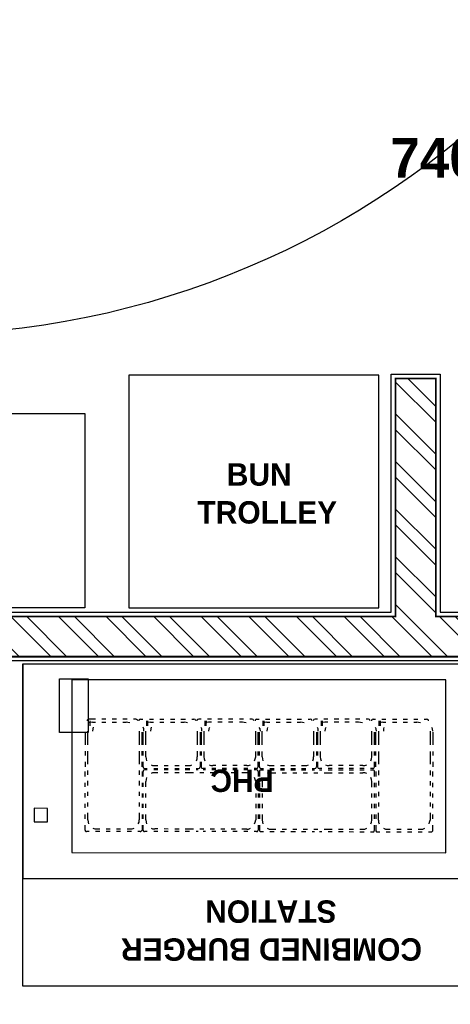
# Model space of a CAD drawing. Header units: millimetres. Extents: x -115221 to 194496, y -122556 to 375476.
# Tile 72 of 169: x 102924 to 104143, y -39113 to -36329. Entities that reach past the tile are written whole.
import ezdxf

# ---------------------------------------------------------------- set-up
doc = ezdxf.new("R2010")
doc.units = ezdxf.units.MM
for name, color, linetype in [('MODULAR SPRINKLER', 1, 'Continuous'), ('MODULAR SPRINKLER COVERAGE', 1, 'Continuous'), ('WWDS FURNITURE LAYOUT', 8, 'Continuous')]:
    doc.layers.add(name, color=color, linetype=linetype)
doc.styles.add('ARIAL', font='GOTHICB.TTF')
doc.styles.add('har', font='GOTHICB.TTF')

# ---------------------------------------------------------------- blocks, each defined once
blk = doc.blocks.new('FUR R0')
at = {"layer": 'WWDS FURNITURE LAYOUT', "ltscale": 50}
h = blk.add_hatch(dxfattribs=at)
h.set_pattern_fill('ANSI32', color=8, scale=10, angle=90)
h.set_pattern_definition([(135, (-1707085.58, -2849989.47), (-67.351921, -67.351921), []), (135, (-1707085.58, -2849944.57), (-67.351921, -67.351921), [])])
h.paths.add_polyline_path([(-7200, 85.6), (-6853.9, 85.6), (-6853.9, -919.4), (-5200.6, -919.4), (-5200.6, -246.4), (-5086.8, -246.4), (-5086.8, -919.4), (-4052.6, -919.4), (-4052.6, -1033.2), (-6967.7, -1033.2), (-6967.7, -28.1), (-7200, -28.1)])
at = {"layer": 'WWDS FURNITURE LAYOUT', "color": 8}
for points in [[(-7335.4, 604.9), (-7188, 604.9), (-7188, 97.6), (-6841.9, 97.6), (-6841.9, -907.4), (-5212.6, -907.4), (-5212.6, -234.4), (-5074.8, -234.4), (-5074.8, -907.4), (-4040.6, -907.4), (-4040.6, -1045.2), (-6979.7, -1045.2), (-6979.7, -52.1), (-8688, -52.1), (-8688, -3702.7), (-7764.6, -3702.7), (-7764.6, -3840.5), (-8688, -3840.5), (-8688, -5900.5), (-6775, -5900.5)], [(-6255.3, -1053.6), (-6255.4, -1661.5)], [(-6255.4, -1964.9), (-6255.3, -1053.6), (-4908.2, -1053.8), (-4908.3, -1965.1), (-6255.4, -1964.9)], [(-5058.5, -1587.4), (-5058.4, -1098.3), (-6116.1, -1098.2), (-6116.2, -1587.3), (-5058.5, -1587.4), (-5058.5, -1551.3)], [(-6069, -1209.6), (-6071.1, -1210.6), (-6073.2, -1212.7), (-6073.2, -1214.9)], [(-6061.6, -1209.6), (-6069, -1209.6)], [(-6058.4, -1218.1), (-6063.7, -1219.1), (-6069, -1220.2)], [(-6065.7, -1214.9), (-6065.7, -1228.7)], [(-6049.9, -1209.6), (-6061.6, -1209.6)], [(-6058.4, -1218.1), (-6049.9, -1218.1)], [(-6020.2, -1209.6), (-6031.9, -1209.6)], [(-6031.9, -1218.1), (-6020.2, -1218.1)], [(-5990.5, -1209.6), (-6002.2, -1209.6)], [(-6002.2, -1218.1), (-5990.5, -1218.1)], [(-5959.7, -1209.6), (-5972.4, -1209.6)], [(-5972.4, -1218.1), (-5962.9, -1218.1)], [(-5952.3, -1220.2), (-5957.6, -1219.1), (-5962.9, -1218.1)], [(-5935.3, -1209.6), (-5941.7, -1209.6)], [(-5930, -1214.9), (-5931.1, -1212.8), (-5933.2, -1210.6), (-5935.3, -1209.6)], [(-5922.6, -1209.6), (-5924.7, -1210.6), (-5926.8, -1212.8), (-5926.8, -1214.9)], [(-5922.6, -1209.6), (-5915.2, -1209.6)], [(-5904.5, -1228.7), (-5904.5, -1214.9)], [(-5893.9, -1218.1), (-5900.3, -1219.1), (-5904.5, -1220.2)], [(-5901.3, -1228.7), (-5901.3, -1214.9)], [(-5897.1, -1209.6), (-5885.4, -1209.6)], [(-5893.9, -1218.1), (-5885.4, -1218.1)], [(-5867.4, -1209.6), (-5855.7, -1209.6)], [(-5867.4, -1218.1), (-5855.7, -1218.1)], [(-5837.7, -1209.6), (-5825, -1209.6)], [(-5837.7, -1218.1), (-5825, -1218.1)], [(-5808, -1209.6), (-5795.3, -1209.6)], [(-5808, -1218.1), (-5798.5, -1218.1)], [(-5788.9, -1220.2), (-5793.1, -1219.2), (-5798.5, -1218.1)], [(-5777.2, -1209.6), (-5770.9, -1209.6)], [(-5765.6, -1214.9), (-5766.6, -1212.8), (-5767.7, -1210.7), (-5770.9, -1209.6)], [(-5757.1, -1209.6), (-5760.3, -1210.7), (-5762.4, -1212.8), (-5762.4, -1214.9)], [(-5750.7, -1209.6), (-5757.1, -1209.6)], [(-5729.5, -1218.1), (-5735.9, -1219.2), (-5740.1, -1220.2)], [(-5740, -1214.9), (-5740, -1228.7)], [(-5736.8, -1214.9), (-5736.9, -1228.7)], [(-5721, -1209.6), (-5732.7, -1209.6)], [(-5721, -1218.1), (-5729.5, -1218.1)], [(-5691.3, -1209.6), (-5703, -1209.6)], [(-5691.3, -1218.1), (-5703, -1218.1)], [(-5660.5, -1209.6), (-5673.3, -1209.6)], [(-5660.5, -1218.1), (-5673.3, -1218.1)], [(-5630.8, -1209.6), (-5642.5, -1209.6)], [(-5634, -1218.1), (-5642.5, -1218.1)], [(-5623.4, -1220.2), (-5628.7, -1219.2), (-5634, -1218.1)], [(-5606.4, -1209.6), (-5612.8, -1209.6)], [(-5601.1, -1214.9), (-5602.2, -1212.8), (-5603.2, -1210.7), (-5606.4, -1209.6)], [(-5593.7, -1209.6), (-5595.8, -1210.7), (-5597.9, -1212.8), (-5597.9, -1214.9)], [(-5593.7, -1209.6), (-5586.3, -1209.6)], [(-5565, -1218.1), (-5570.4, -1219.2), (-5575.7, -1220.2)], [(-5575.6, -1228.7), (-5575.6, -1214.9)], [(-5572.4, -1228.7), (-5572.4, -1214.9)], [(-5568.2, -1209.6), (-5556.6, -1209.6)], [(-5565, -1218.1), (-5556.6, -1218.1)], [(-5538.5, -1209.6), (-5526.9, -1209.6)], [(-5538.5, -1218.1), (-5526.9, -1218.1)], [(-5508.8, -1209.6), (-5496.1, -1209.6)], [(-5508.8, -1218.1), (-5496.1, -1218.1)], [(-5479.1, -1209.6), (-5466.4, -1209.7)], [(-5479.1, -1218.1), (-5469.6, -1218.1)], [(-5459, -1220.3), (-5464.3, -1219.2), (-5469.6, -1218.1)], [(-5448.3, -1209.7), (-5442, -1209.7)], [(-5436.7, -1215), (-5437.7, -1212.8), (-5438.8, -1210.7), (-5442, -1209.7)], [(-5428.2, -1209.7), (-5431.4, -1210.7), (-5432.4, -1212.8), (-5433.5, -1215)], [(-5421.8, -1209.7), (-5428.2, -1209.7)], [(-5400.6, -1218.1), (-5405.9, -1219.2), (-5411.2, -1220.3)], [(-5411.1, -1215), (-5411.1, -1228.8)], [(-5408, -1215), (-5408, -1228.8)], [(-5392.1, -1209.7), (-5403.8, -1209.7)], [(-5392.1, -1218.1), (-5400.6, -1218.1)], [(-5361.3, -1209.7), (-5374.1, -1209.7)], [(-5361.3, -1218.2), (-5374.1, -1218.2)], [(-5331.6, -1209.7), (-5344.4, -1209.7)], [(-5331.6, -1218.2), (-5344.4, -1218.2)], [(-5301.9, -1209.7), (-5313.6, -1209.7)], [(-5305.1, -1218.2), (-5313.6, -1218.2)], [(-5294.5, -1220.3), (-5299.8, -1219.2), (-5305.1, -1218.2)], [(-5277.5, -1209.7), (-5283.9, -1209.7)], [(-5272.2, -1215), (-5273.3, -1212.9), (-5274.4, -1210.7), (-5277.5, -1209.7)], [(-5263.7, -1209.7), (-5266.9, -1210.7), (-5269, -1212.9), (-5269, -1215)], [(-5263.7, -1209.7), (-5257.4, -1209.7)], [(-5236.2, -1218.2), (-5241.5, -1219.2), (-5246.8, -1220.3)], [(-5246.7, -1228.8), (-5246.7, -1215)], [(-5243.5, -1228.8), (-5243.5, -1215)], [(-5239.3, -1209.7), (-5227.7, -1209.7)], [(-5236.2, -1218.2), (-5227.7, -1218.2)], [(-5209.6, -1209.7), (-5196.9, -1209.7)], [(-5209.6, -1218.2), (-5196.9, -1218.2)], [(-5178.9, -1209.7), (-5167.2, -1209.7)], [(-5178.9, -1218.2), (-5167.2, -1218.2)], [(-5149.2, -1209.7), (-5137.5, -1209.7)], [(-5149.2, -1218.2), (-5140.7, -1218.2)], [(-5130.1, -1220.3), (-5135.4, -1219.2), (-5140.7, -1218.2)], [(-5119.5, -1209.7), (-5113.1, -1209.7)], [(-5107.8, -1215), (-5107.8, -1212.9), (-5109.9, -1210.8), (-5113.1, -1209.7)], [(-6079, -1246.7), (-6079, -1258.4)], [(-6071.6, -1258.4), (-6071.6, -1243.5)], [(-6056.2, -1232.9), (-6057.3, -1237.2), (-6058.3, -1243.5)], [(-5926.3, -1243.5), (-5926.3, -1258.4)], [(-5917.8, -1258.4), (-5917.8, -1246.7)], [(-5913, -1243.5), (-5913, -1237.2), (-5915.1, -1232.9)], [(-5914.6, -1258.4), (-5914.6, -1246.7)], [(-5907.2, -1258.4), (-5907.2, -1243.5)], [(-5891.7, -1232.9), (-5892.8, -1237.2), (-5893.9, -1243.5)], [(-5761.8, -1243.6), (-5761.8, -1258.4)], [(-5753.3, -1246.7), (-5753.3, -1258.4)], [(-5748.5, -1243.6), (-5748.5, -1237.2), (-5750.6, -1233)], [(-5750.1, -1246.7), (-5750.1, -1258.4)], [(-5742.7, -1243.6), (-5742.7, -1258.4)], [(-5727.3, -1233), (-5728.4, -1237.2), (-5729.4, -1243.6)], [(-5596.3, -1258.4), (-5596.3, -1243.6)], [(-5588.9, -1258.4), (-5588.9, -1246.8)], [(-5583, -1243.6), (-5584.1, -1237.2), (-5586.2, -1233)], [(-5585.7, -1258.4), (-5585.7, -1246.8)], [(-5578.3, -1258.4), (-5578.3, -1243.6)], [(-5562.9, -1233), (-5563.9, -1237.2), (-5565, -1243.6)], [(-5432.9, -1243.6), (-5432.9, -1258.5)], [(-5424.4, -1246.8), (-5424.4, -1258.5)], [(-5419.6, -1243.6), (-5419.6, -1237.2), (-5421.8, -1233)], [(-5421.3, -1246.8), (-5421.3, -1258.5)], [(-5413.8, -1243.6), (-5413.8, -1258.5)], [(-5397.4, -1233), (-5399.5, -1237.2), (-5400.5, -1243.6)], [(-5267.4, -1258.5), (-5267.4, -1243.6)], [(-5260, -1258.5), (-5260, -1246.8)], [(-5254.1, -1243.6), (-5255.2, -1237.3), (-5257.3, -1233)], [(-5256.8, -1258.5), (-5256.8, -1246.8)], [(-5248.3, -1258.5), (-5248.3, -1243.6)], [(-5234, -1233), (-5235, -1237.3), (-5235, -1243.6)], [(-5103, -1243.7), (-5103, -1258.5)], [(-5095.5, -1243.7), (-5096.5, -1237.3), (-5097.6, -1233)], [(-5095.5, -1246.8), (-5095.5, -1258.5)], [(-6079, -1258.4), (-6079, -1271.1)], [(-6079, -1271.1), (-6079, -1282.8)], [(-6071.6, -1271.1), (-6071.6, -1258.4)], [(-6071.6, -1282.8), (-6071.6, -1271.1)], [(-5926.3, -1258.4), (-5926.3, -1271.1)], [(-5926.3, -1271.1), (-5926.3, -1282.8)], [(-5917.8, -1271.1), (-5917.8, -1258.4)], [(-5917.8, -1282.8), (-5917.8, -1271.1)], [(-5914.6, -1271.1), (-5914.6, -1258.4)], [(-5914.6, -1282.8), (-5914.6, -1271.1)], [(-5907.2, -1271.1), (-5907.2, -1258.4)], [(-5907.2, -1282.8), (-5907.2, -1271.1)], [(-5761.8, -1258.4), (-5761.8, -1271.1)], [(-5761.8, -1271.1), (-5761.8, -1282.8)], [(-5753.3, -1258.4), (-5753.3, -1271.1)], [(-5753.3, -1271.1), (-5753.3, -1282.8)], [(-5750.1, -1258.4), (-5750.1, -1271.1)], [(-5750.1, -1271.1), (-5750.1, -1282.8)], [(-5742.7, -1258.4), (-5742.7, -1271.1)], [(-5742.7, -1271.1), (-5742.7, -1282.8)], [(-5596.3, -1271.2), (-5596.3, -1258.4)], [(-5596.3, -1282.8), (-5596.3, -1271.2)], [(-5588.9, -1271.2), (-5588.9, -1258.4)], [(-5588.9, -1282.8), (-5588.9, -1271.2)], [(-5585.7, -1271.2), (-5585.7, -1258.4)], [(-5585.7, -1282.8), (-5585.7, -1271.2)], [(-5578.3, -1271.2), (-5578.3, -1258.4)], [(-5578.3, -1282.8), (-5578.3, -1271.2)], [(-5432.9, -1258.5), (-5432.9, -1271.2)], [(-5432.9, -1271.2), (-5432.9, -1282.9)], [(-5424.4, -1258.5), (-5424.4, -1271.2)], [(-5424.4, -1271.2), (-5424.4, -1282.9)], [(-5421.3, -1258.5), (-5421.3, -1271.2)], [(-5421.3, -1271.2), (-5421.3, -1282.9)], [(-5413.8, -1258.5), (-5413.8, -1271.2)], [(-5413.8, -1271.2), (-5413.8, -1282.9)], [(-5267.4, -1271.2), (-5267.4, -1258.5)], [(-5267.4, -1282.9), (-5267.4, -1271.2)], [(-5260, -1271.2), (-5260, -1258.5)], [(-5260, -1282.9), (-5260, -1271.2)], [(-5256.8, -1271.2), (-5256.8, -1258.5)], [(-5256.8, -1282.9), (-5256.8, -1271.2)], [(-5248.3, -1271.2), (-5248.3, -1258.5)], [(-5248.3, -1282.9), (-5248.3, -1271.2)], [(-5103, -1258.5), (-5103, -1271.2)], [(-5103, -1271.2), (-5103, -1282.9)], [(-5095.5, -1271.2), (-5095.6, -1282.9)], [(-5095.5, -1258.5), (-5095.5, -1271.2)], [(-6079, -1300.8), (-6079, -1312.5)], [(-6071.6, -1316.7), (-6071.6, -1300.8)], [(-5926.3, -1300.8), (-5926.3, -1316.7)], [(-5917.8, -1312.5), (-5917.8, -1300.8)], [(-5914.6, -1312.5), (-5914.6, -1300.8)], [(-5907.2, -1316.7), (-5907.2, -1300.8)], [(-5761.8, -1300.8), (-5761.8, -1316.8)], [(-5753.3, -1300.9), (-5753.3, -1312.5)], [(-5750.1, -1300.9), (-5750.2, -1312.5)], [(-5742.7, -1300.9), (-5742.7, -1316.8)], [(-5596.3, -1316.8), (-5596.3, -1300.9)], [(-5588.9, -1312.5), (-5588.9, -1300.9)], [(-5585.7, -1312.5), (-5585.7, -1300.9)], [(-5578.3, -1316.8), (-5578.3, -1300.9)], [(-5432.9, -1300.9), (-5432.9, -1316.8)], [(-5424.4, -1300.9), (-5424.4, -1312.6)], [(-5421.3, -1300.9), (-5421.3, -1312.6)], [(-5413.8, -1300.9), (-5413.8, -1316.8)], [(-5267.4, -1316.8), (-5267.4, -1300.9)], [(-5260, -1312.6), (-5260, -1300.9)], [(-5256.8, -1312.6), (-5256.8, -1300.9)], [(-5248.3, -1316.8), (-5248.3, -1300.9)], [(-5103, -1300.9), (-5103, -1316.9)], [(-5095.6, -1300.9), (-5095.6, -1312.6)], [(-6079, -1330.5), (-6079, -1344.3)], [(-6071.6, -1336.9), (-6071.6, -1316.7)], [(-5926.3, -1316.7), (-5926.3, -1336.9)], [(-5917.8, -1344.3), (-5917.8, -1330.5)], [(-5914.6, -1344.3), (-5914.6, -1330.5)], [(-5907.2, -1316.7), (-5906.1, -1322), (-5905, -1327.4)], [(-5763.9, -1327.4), (-5761.8, -1322.1), (-5761.8, -1316.8)], [(-5753.3, -1330.6), (-5753.3, -1344.3)], [(-5750.2, -1330.6), (-5750.2, -1344.3)], [(-5742.7, -1316.8), (-5741.7, -1322.1), (-5740.6, -1327.4)], [(-5599.5, -1327.4), (-5597.4, -1322.1), (-5596.3, -1316.8)], [(-5588.9, -1344.4), (-5588.9, -1330.6)], [(-5585.7, -1344.4), (-5585.7, -1330.6)], [(-5578.3, -1316.8), (-5577.2, -1322.1), (-5576.2, -1327.4)], [(-5435.1, -1327.4), (-5432.9, -1322.1), (-5432.9, -1316.8)], [(-5424.4, -1330.6), (-5424.4, -1344.4)], [(-5421.3, -1330.6), (-5421.3, -1344.4)], [(-5413.8, -1316.8), (-5412.8, -1322.1), (-5410.7, -1327.4)], [(-5270.6, -1327.4), (-5268.5, -1322.1), (-5267.4, -1316.8)], [(-5260, -1344.4), (-5260, -1330.6)], [(-5256.8, -1344.4), (-5256.8, -1330.6)], [(-5248.3, -1337), (-5248.3, -1316.8)], [(-5103, -1316.9), (-5103, -1337)], [(-5095.6, -1330.6), (-5095.6, -1344.4)], [(-6079, -1371.9), (-6079, -1358.1)], [(-6071.6, -1367.6), (-6071.6, -1354.9)], [(-5926.3, -1354.9), (-5926.3, -1367.7)], [(-5917.8, -1358.1), (-5917.8, -1371.9)], [(-5914.6, -1344.3), (-5914.6, -1346.4), (-5912.5, -1348.6), (-5910.4, -1349.6)], [(-5910.4, -1352.8), (-5912.5, -1353.9), (-5914.6, -1354.9), (-5914.6, -1358.1)], [(-5910.4, -1352.8), (-5912.5, -1353.9), (-5914.6, -1354.9), (-5914.6, -1358.1)], [(-5914.6, -1371.9), (-5914.6, -1358.1)], [(-5910.4, -1349.6), (-5902.9, -1349.6)], [(-5902.9, -1352.8), (-5910.4, -1352.8)], [(-5892.3, -1339), (-5888.1, -1341.1), (-5881.7, -1341.1)], [(-5881.7, -1361.3), (-5888.1, -1361.3), (-5892.3, -1363.4)], [(-5884.9, -1349.6), (-5873.2, -1349.6)], [(-5873.2, -1352.8), (-5884.9, -1352.8)], [(-5881.7, -1341.1), (-5873.2, -1341.1)], [(-5873.2, -1361.3), (-5881.7, -1361.3)], [(-5855.2, -1341.2), (-5843.5, -1341.2)], [(-5855.2, -1349.6), (-5843.5, -1349.6)], [(-5843.5, -1352.8), (-5855.2, -1352.8)], [(-5843.5, -1361.3), (-5855.2, -1361.3)], [(-5825.5, -1341.2), (-5812.7, -1341.2)], [(-5825.5, -1349.6), (-5812.8, -1349.6)], [(-5812.8, -1352.8), (-5825.5, -1352.8)], [(-5812.8, -1361.3), (-5825.5, -1361.3)], [(-5795.8, -1341.2), (-5786.2, -1341.2)], [(-5795.8, -1349.6), (-5783, -1349.6)], [(-5783, -1352.8), (-5795.8, -1352.8)], [(-5786.2, -1361.3), (-5795.8, -1361.3)], [(-5786.2, -1341.2), (-5780.9, -1341.2), (-5776.7, -1339)], [(-5772.4, -1361.3), (-5786.2, -1361.3)], [(-5765, -1349.7), (-5758.6, -1349.7)], [(-5758.6, -1352.8), (-5765, -1352.8)], [(-5758.6, -1349.7), (-5755.5, -1348.6), (-5754.4, -1346.5), (-5753.3, -1344.3)], [(-5758.6, -1349.7), (-5755.5, -1348.6), (-5754.4, -1346.5), (-5753.3, -1344.3)], [(-5742.7, -1361.3), (-5754.4, -1361.3)], [(-5750.2, -1344.3), (-5750.2, -1346.5), (-5748, -1348.6), (-5744.9, -1349.7)], [(-5750.2, -1344.3), (-5750.2, -1346.5), (-5748, -1348.6), (-5744.9, -1349.7)], [(-5738.5, -1349.7), (-5744.9, -1349.7)], [(-5738.5, -1352.8), (-5744.9, -1352.8)], [(-5727.9, -1339), (-5723.6, -1341.2), (-5717.3, -1341.2)], [(-5713, -1361.3), (-5724.7, -1361.3)], [(-5708.8, -1352.8), (-5720.5, -1352.8)], [(-5708.8, -1349.7), (-5720.5, -1349.7)], [(-5708.8, -1341.2), (-5717.3, -1341.2)], [(-5683.3, -1361.3), (-5695, -1361.3)], [(-5679.1, -1341.2), (-5690.7, -1341.2)], [(-5679.1, -1349.7), (-5690.7, -1349.7)], [(-5679.1, -1352.8), (-5690.7, -1352.8)], [(-5653.6, -1361.3), (-5665.3, -1361.3)], [(-5648.3, -1341.2), (-5661, -1341.2)], [(-5648.3, -1349.7), (-5661, -1349.7)], [(-5648.3, -1352.9), (-5661, -1352.8)], [(-5621.8, -1361.3), (-5635.6, -1361.3)], [(-5621.8, -1341.2), (-5630.3, -1341.2)], [(-5618.6, -1349.7), (-5630.3, -1349.7)], [(-5618.6, -1352.9), (-5630.3, -1352.9)], [(-5621.8, -1341.2), (-5616.5, -1341.2), (-5611.2, -1339.1)], [(-5611.2, -1363.5), (-5616.5, -1361.3), (-5621.8, -1361.3)], [(-5594.2, -1349.7), (-5600.6, -1349.7)], [(-5594.2, -1352.9), (-5600.6, -1352.9)], [(-5594.2, -1349.7), (-5591, -1348.6), (-5590, -1346.5), (-5588.9, -1344.4)], [(-5588.9, -1358.2), (-5590, -1355), (-5591, -1353.9), (-5594.2, -1352.9)], [(-5588.9, -1358.2), (-5588.9, -1372)], [(-5585.7, -1344.4), (-5585.7, -1346.5), (-5583.6, -1348.6), (-5581.5, -1349.7)], [(-5581.5, -1352.9), (-5583.6, -1353.9), (-5585.7, -1355), (-5585.7, -1358.2)], [(-5585.7, -1358.2), (-5585.7, -1372)], [(-5581.5, -1349.7), (-5574, -1349.7)], [(-5581.5, -1352.9), (-5574, -1352.9)], [(-5563.4, -1339.1), (-5558.1, -1341.2), (-5552.8, -1341.2)], [(-5552.8, -1361.4), (-5558.1, -1361.4), (-5563.4, -1363.5)], [(-5556, -1349.7), (-5544.3, -1349.7)], [(-5556, -1352.9), (-5544.3, -1352.9)], [(-5552.8, -1341.2), (-5544.3, -1341.2)], [(-5552.8, -1361.4), (-5539, -1361.4)], [(-5526.3, -1341.2), (-5514.6, -1341.2)], [(-5526.3, -1349.7), (-5514.6, -1349.7)], [(-5526.3, -1352.9), (-5514.6, -1352.9)], [(-5521, -1361.4), (-5509.3, -1361.4)], [(-5496.6, -1341.2), (-5483.9, -1341.2)], [(-5496.6, -1349.7), (-5483.9, -1349.7)], [(-5496.6, -1352.9), (-5483.9, -1352.9)], [(-5491.3, -1361.4), (-5479.6, -1361.4)], [(-5466.9, -1341.2), (-5457.3, -1341.2)], [(-5466.9, -1349.7), (-5454.2, -1349.7)], [(-5466.9, -1352.9), (-5454.2, -1352.9)], [(-5461.6, -1361.4), (-5449.9, -1361.4)], [(-5457.3, -1341.2), (-5452, -1341.2), (-5446.7, -1339.1)], [(-5436.1, -1349.7), (-5429.8, -1349.7)], [(-5436.1, -1352.9), (-5429.8, -1352.9)], [(-5431.9, -1361.4), (-5420.2, -1361.4)], [(-5429.8, -1349.7), (-5426.6, -1348.6), (-5425.5, -1346.5), (-5424.4, -1344.4)], [(-5429.8, -1349.7), (-5426.6, -1348.6), (-5425.5, -1346.5), (-5424.4, -1344.4)], [(-5421.3, -1344.4), (-5420.2, -1346.5), (-5419.1, -1348.6), (-5416, -1349.7)], [(-5421.3, -1344.4), (-5420.2, -1346.5), (-5419.1, -1348.6), (-5416, -1349.7)], [(-5409.6, -1349.7), (-5416, -1349.7)], [(-5416, -1352.9), (-5409.6, -1352.9)], [(-5402.2, -1361.4), (-5388.4, -1361.4)], [(-5399, -1339.1), (-5393.7, -1341.2), (-5388.4, -1341.2)], [(-5379.9, -1349.7), (-5391.6, -1349.7)], [(-5391.6, -1352.9), (-5379.9, -1352.9)], [(-5379.9, -1341.2), (-5388.4, -1341.2)], [(-5388.4, -1361.4), (-5379.9, -1361.4)], [(-5349.1, -1341.2), (-5361.9, -1341.2)], [(-5349.1, -1349.7), (-5361.9, -1349.7)], [(-5361.9, -1352.9), (-5349.1, -1352.9)], [(-5361.9, -1361.4), (-5349.1, -1361.4)], [(-5332.2, -1361.4), (-5319.4, -1361.4)], [(-5319.4, -1341.2), (-5332.1, -1341.2)], [(-5319.4, -1349.7), (-5332.1, -1349.7)], [(-5332.1, -1352.9), (-5319.4, -1352.9)], [(-5292.9, -1341.2), (-5301.4, -1341.2)], [(-5289.7, -1349.7), (-5301.4, -1349.7)], [(-5301.4, -1352.9), (-5289.7, -1352.9)], [(-5301.4, -1361.4), (-5292.9, -1361.4)], [(-5292.9, -1341.2), (-5287.6, -1341.2), (-5282.3, -1339.1)], [(-5282.3, -1363.5), (-5287.6, -1361.4), (-5292.9, -1361.4)], [(-5265.3, -1349.7), (-5271.7, -1349.7)], [(-5271.7, -1352.9), (-5265.3, -1352.9)], [(-5265.3, -1349.7), (-5262.1, -1348.7), (-5261.1, -1346.5), (-5260, -1344.4)], [(-5260, -1358.2), (-5261.1, -1355), (-5262.1, -1354), (-5265.3, -1352.9)], [(-5260, -1358.2), (-5261.1, -1355), (-5262.1, -1354), (-5265.3, -1352.9)], [(-5260, -1372), (-5260, -1358.2)], [(-5256.8, -1358.2), (-5256.8, -1372)], [(-5248.3, -1367.8), (-5248.3, -1355)], [(-5103, -1355), (-5103, -1367.8)], [(-5095.6, -1372), (-5095.6, -1358.2)], [(-6079.1, -1401.6), (-6079.1, -1389.9)], [(-6071.6, -1397.4), (-6071.6, -1384.6)], [(-5926.3, -1384.6), (-5926.3, -1397.4)], [(-5917.8, -1389.9), (-5917.8, -1401.6)], [(-5914.6, -1401.6), (-5914.6, -1389.9)], [(-5905.1, -1375.1), (-5906.1, -1380.4), (-5907.2, -1385.7)], [(-5907.2, -1401.6), (-5907.2, -1385.7)], [(-5596.3, -1385.7), (-5597.4, -1380.4), (-5599.5, -1375.1)], [(-5596.3, -1385.7), (-5596.3, -1401.7)], [(-5588.9, -1390), (-5588.9, -1401.7)], [(-5585.7, -1390), (-5585.7, -1401.7)], [(-5576.2, -1375.1), (-5577.2, -1380.4), (-5578.3, -1385.7)], [(-5578.3, -1385.7), (-5578.3, -1401.7)], [(-5267.4, -1385.8), (-5268.5, -1380.5), (-5270.6, -1375.2)], [(-5267.4, -1401.7), (-5267.4, -1385.8)], [(-5260, -1401.7), (-5260, -1390)], [(-5256.8, -1390), (-5256.8, -1401.7)], [(-5248.3, -1397.5), (-5248.3, -1384.7)], [(-5103, -1384.8), (-5103, -1397.5)], [(-5095.6, -1401.7), (-5095.6, -1390.1)], [(-6079.1, -1431.3), (-6079.1, -1419.6)], [(-6071.6, -1427.1), (-6071.6, -1415.4)], [(-5926.3, -1415.4), (-5926.3, -1427.1)], [(-5917.8, -1419.7), (-5917.8, -1431.3)], [(-5914.6, -1431.3), (-5914.6, -1419.7)], [(-5907.2, -1431.3), (-5907.2, -1419.7)], [(-5596.3, -1419.7), (-5596.3, -1431.4)], [(-5588.9, -1419.7), (-5588.9, -1431.4)], [(-5585.7, -1419.7), (-5585.7, -1431.4)], [(-5578.3, -1419.7), (-5578.3, -1431.4)], [(-5267.4, -1431.4), (-5267.4, -1419.7)], [(-5260, -1431.4), (-5260, -1419.7)], [(-5256.8, -1419.7), (-5256.8, -1431.4)], [(-5248.3, -1427.2), (-5248.3, -1415.5)], [(-5103, -1415.5), (-5103, -1427.2)], [(-5095.6, -1431.4), (-5095.6, -1419.8)], [(-6071.6, -1456.8), (-6071.6, -1445.1)], [(-5926.3, -1445.1), (-5926.3, -1456.8)], [(-5248.3, -1456.9), (-5248.3, -1445.2)], [(-5103, -1445.2), (-5103, -1456.9)], [(-6223.3, -1462), (-6223.4, -1500.2), (-6185.2, -1500.2), (-6185.2, -1462.1), (-6223.3, -1462)], [(-6079.1, -1461), (-6079.1, -1449.3)], [(-6071.6, -1495), (-6071.6, -1474.8)], [(-5926.3, -1474.8), (-5926.3, -1495)], [(-5917.8, -1449.4), (-5917.8, -1461)], [(-5914.6, -1461), (-5914.6, -1449.4)], [(-5907.2, -1461), (-5907.2, -1449.4)], [(-5596.3, -1449.4), (-5596.3, -1461.1)], [(-5588.9, -1449.4), (-5588.9, -1461.1)], [(-5585.7, -1449.4), (-5585.7, -1461.1)], [(-5578.3, -1449.4), (-5578.3, -1461.1)], [(-5267.4, -1461.1), (-5267.4, -1449.4)], [(-5260, -1461.1), (-5260, -1449.5)], [(-5256.8, -1449.5), (-5256.8, -1461.1)], [(-5248.4, -1495.1), (-5248.4, -1474.9)], [(-5103, -1474.9), (-5103, -1495.1)], [(-5095.6, -1461.1), (-5095.6, -1449.5)], [(-6079.1, -1491.8), (-6079.1, -1479)], [(-6071.6, -1495), (-6070.6, -1501.3), (-6069.5, -1505.6)], [(-5928.4, -1505.6), (-5926.3, -1501.3), (-5926.3, -1495)], [(-5917.8, -1479.1), (-5917.8, -1491.8)], [(-5914.6, -1491.8), (-5914.6, -1479.1)], [(-5907.2, -1495), (-5907.2, -1479.1)], [(-5907.2, -1495), (-5906.1, -1501.3), (-5905.1, -1505.6)], [(-5599.5, -1505.6), (-5597.4, -1501.4), (-5596.3, -1495)], [(-5596.3, -1479.1), (-5596.3, -1495)], [(-5588.9, -1479.1), (-5588.9, -1491.8)], [(-5585.7, -1479.1), (-5585.7, -1491.8)], [(-5578.3, -1479.1), (-5578.3, -1495)], [(-5578.3, -1495), (-5577.2, -1501.4), (-5576.2, -1505.6)], [(-5270.6, -1505.7), (-5268.5, -1501.4), (-5267.5, -1495.1)], [(-5267.5, -1495.1), (-5267.4, -1479.2)], [(-5260, -1491.9), (-5260, -1479.2)], [(-5256.8, -1479.2), (-5256.8, -1491.9)], [(-5248.4, -1495.1), (-5248.4, -1501.4), (-5247.3, -1505.7)], [(-5105.1, -1505.7), (-5104.1, -1501.5), (-5103, -1495.1)], [(-5095.6, -1491.9), (-5095.6, -1479.2)], [(-6079.1, -1523.6), (-6079.1, -1509.8)], [(-6079.1, -1523.6), (-6079.1, -1525.7), (-6076.9, -1527.8), (-6074.8, -1527.8)], [(-6067.4, -1527.8), (-6074.8, -1527.8)], [(-6056.8, -1518.3), (-6051.5, -1520.4), (-6046.2, -1520.4)], [(-6037.7, -1527.8), (-6049.4, -1527.8)], [(-6046.2, -1520.4), (-6037.7, -1520.4)], [(-6019.7, -1520.4), (-6008, -1520.4)], [(-6008, -1527.9), (-6019.7, -1527.9)], [(-5990, -1520.4), (-5978.3, -1520.4)], [(-5978.3, -1527.9), (-5990, -1527.9)], [(-5960.2, -1520.4), (-5950.7, -1520.4)], [(-5947.5, -1527.9), (-5960.2, -1527.9)], [(-5950.7, -1520.4), (-5945.4, -1520.4), (-5940.1, -1518.3)], [(-5923.1, -1527.9), (-5929.5, -1527.9)], [(-5923.1, -1527.9), (-5921, -1527.9), (-5918.9, -1525.7), (-5917.8, -1523.6)], [(-5917.8, -1509.8), (-5917.8, -1523.6)], [(-5914.6, -1523.6), (-5914.6, -1509.8)], [(-5914.6, -1523.6), (-5914.6, -1525.7), (-5912.5, -1527.9), (-5910.4, -1527.9)], [(-5903, -1527.9), (-5910.4, -1527.9)], [(-5892.3, -1518.3), (-5888.1, -1520.4), (-5881.7, -1520.4)], [(-5873.2, -1527.9), (-5884.9, -1527.9)], [(-5873.2, -1520.4), (-5881.7, -1520.4)], [(-5843.5, -1520.5), (-5855.2, -1520.4)], [(-5843.5, -1527.9), (-5855.2, -1527.9)], [(-5812.8, -1520.5), (-5825.5, -1520.5)], [(-5812.8, -1527.9), (-5825.5, -1527.9)], [(-5786.3, -1520.5), (-5795.8, -1520.5)], [(-5783.1, -1527.9), (-5795.8, -1527.9)], [(-5772.5, -1520.5), (-5786.3, -1520.5)], [(-5758.7, -1527.9), (-5765, -1527.9)], [(-5742.8, -1520.5), (-5754.4, -1520.5)], [(-5738.5, -1527.9), (-5744.9, -1527.9)], [(-5713, -1520.5), (-5724.7, -1520.5)], [(-5708.8, -1527.9), (-5720.5, -1527.9)], [(-5683.3, -1520.5), (-5695, -1520.5)], [(-5679.1, -1527.9), (-5690.8, -1527.9)], [(-5653.6, -1520.5), (-5665.3, -1520.5)], [(-5648.3, -1527.9), (-5661.1, -1527.9)], [(-5621.8, -1520.5), (-5635.6, -1520.5)], [(-5618.6, -1527.9), (-5630.3, -1527.9)], [(-5621.8, -1520.5), (-5616.5, -1520.5), (-5611.2, -1518.4)], [(-5594.2, -1527.9), (-5600.6, -1527.9)], [(-5594.2, -1527.9), (-5591, -1527.9), (-5590, -1525.8), (-5588.9, -1523.7)], [(-5588.9, -1509.9), (-5588.9, -1523.7)], [(-5585.7, -1509.9), (-5585.7, -1523.7)], [(-5585.7, -1523.7), (-5585.7, -1525.8), (-5583.6, -1527.9), (-5581.5, -1527.9)], [(-5581.5, -1527.9), (-5574.1, -1527.9)], [(-5563.5, -1518.4), (-5558.2, -1520.5), (-5552.8, -1520.5)], [(-5556, -1527.9), (-5544.4, -1527.9)], [(-5552.8, -1520.5), (-5539.1, -1520.5)], [(-5526.3, -1527.9), (-5514.7, -1527.9)], [(-5521, -1520.5), (-5509.3, -1520.5)], [(-5496.6, -1527.9), (-5483.9, -1527.9)], [(-5491.3, -1520.5), (-5479.6, -1520.5)], [(-5466.9, -1527.9), (-5454.2, -1527.9)], [(-5461.6, -1520.5), (-5449.9, -1520.5)], [(-5436.1, -1527.9), (-5429.8, -1527.9)], [(-5431.9, -1520.5), (-5420.2, -1520.5)], [(-5416, -1527.9), (-5409.6, -1527.9)], [(-5402.2, -1520.5), (-5388.4, -1520.5)], [(-5391.6, -1527.9), (-5379.9, -1527.9)], [(-5388.4, -1520.5), (-5379.9, -1520.5)], [(-5361.9, -1520.5), (-5349.1, -1520.5)], [(-5361.9, -1527.9), (-5349.1, -1527.9)], [(-5332.2, -1520.5), (-5319.4, -1520.5)], [(-5332.2, -1527.9), (-5319.4, -1528)], [(-5301.4, -1520.5), (-5292.9, -1520.5)], [(-5301.4, -1528), (-5289.7, -1528)], [(-5292.9, -1520.5), (-5287.6, -1520.5), (-5282.3, -1518.4)], [(-5271.7, -1528), (-5265.3, -1528)], [(-5265.3, -1528), (-5262.2, -1528), (-5261.1, -1525.8), (-5260, -1523.7)], [(-5260, -1523.7), (-5260, -1509.9)], [(-5256.8, -1509.9), (-5256.8, -1523.7)], [(-5256.8, -1523.7), (-5256.8, -1525.8), (-5254.7, -1528), (-5251.5, -1528)], [(-5251.5, -1528), (-5245.2, -1528)], [(-5234.6, -1518.4), (-5229.3, -1520.5), (-5224, -1520.5), (-5215.5, -1520.5)], [(-5227.1, -1528), (-5215.5, -1528)], [(-5197.4, -1520.5), (-5184.7, -1520.5)], [(-5197.4, -1528), (-5184.7, -1528)], [(-5166.7, -1520.5), (-5155, -1520.5)], [(-5166.7, -1528), (-5155, -1528)], [(-5137, -1520.5), (-5128.5, -1520.6), (-5123.2, -1520.6), (-5117.9, -1518.4)], [(-5137, -1528), (-5125.3, -1528)], [(-5107.3, -1528), (-5100.9, -1528)], [(-5100.9, -1528), (-5097.7, -1528), (-5095.6, -1525.9), (-5095.6, -1523.7)], [(-5095.6, -1523.7), (-5095.6, -1509.9)], [(-4908.3, -1661.7), (-6255.4, -1661.5)]]:
    blk.add_lwpolyline(points, dxfattribs=at)
at = {"layer": 'WWDS FURNITURE LAYOUT', "color": 8, "const_width": 5.07}
blk.add_lwpolyline([(-7200, 85.6), (-6853.9, 85.6), (-6853.9, -919.4), (-5200.6, -919.4), (-5200.6, -246.4), (-5086.8, -246.4), (-5086.8, -919.4), (-4052.6, -919.4), (-4052.6, -1033.2), (-6967.7, -1033.2), (-6967.7, -28.1), (-7200, -28.1)], close=True, dxfattribs=at)
at = {"layer": 'WWDS FURNITURE LAYOUT', "color": 8}
for points in [[(-5955.1, -236.8), (-5955, -895.4), (-5247.7, -895.3), (-5247.8, -236.7)], [(-6829.9, -345.4), (-6079.9, -345.4), (-6079.9, -895.4), (-6829.9, -895.4)], [(-6069.9, -1247.8), (-6151.6, -1247.7), (-6151.6, -1096), (-6069.9, -1096)]]:
    blk.add_lwpolyline(points, close=True, dxfattribs=at)
for s, height, rotation, style, p in [('740 SQ.FT./68.73', 112.226, 359.992, 'har', (-5215.5, 321.6)), ('BUN', 63.33, 359.9849, 'har', (-5678.1, -549.6, 0)), ('TROLLEY', 63.33, 359.9849, 'har', (-5761.1, -656.7, 0)), ('PHC', 63.33, 180.0172, 'ARIAL', (-5545.6, -1352.3, 0)), ('STATION', 63.33, 180.0172, 'ARIAL', (-5367.6, -1722.3, 0)), ('COMBINED BURGER', 63.333, 180.0172, 'ARIAL', (-5125.9, -1829.4, 0))]:
    blk.add_text(s, height=height, rotation=rotation, dxfattribs=dict(at, style=style)).set_placement(p)
blk = doc.blocks.new('MODULAR SPRINKLER')
at = {"layer": 'MODULAR SPRINKLER COVERAGE', "color": 5}
blk.add_circle((0, 0), 96, dxfattribs=at)

msp = doc.modelspace()

# ---------------------------------------------------------------- block references
at = {"layer": 'MODULAR SPRINKLER', "xscale": 25.4, "yscale": 25.4, "zscale": 25.4}
msp.add_blockref('MODULAR SPRINKLER', (102621, -34782.2), dxfattribs=at)
at = {"layer": 'WWDS FURNITURE LAYOUT'}
msp.add_blockref('FUR R0', (109188.4, -37096.8), dxfattribs=at)

doc.saveas('drawing.dxf')
